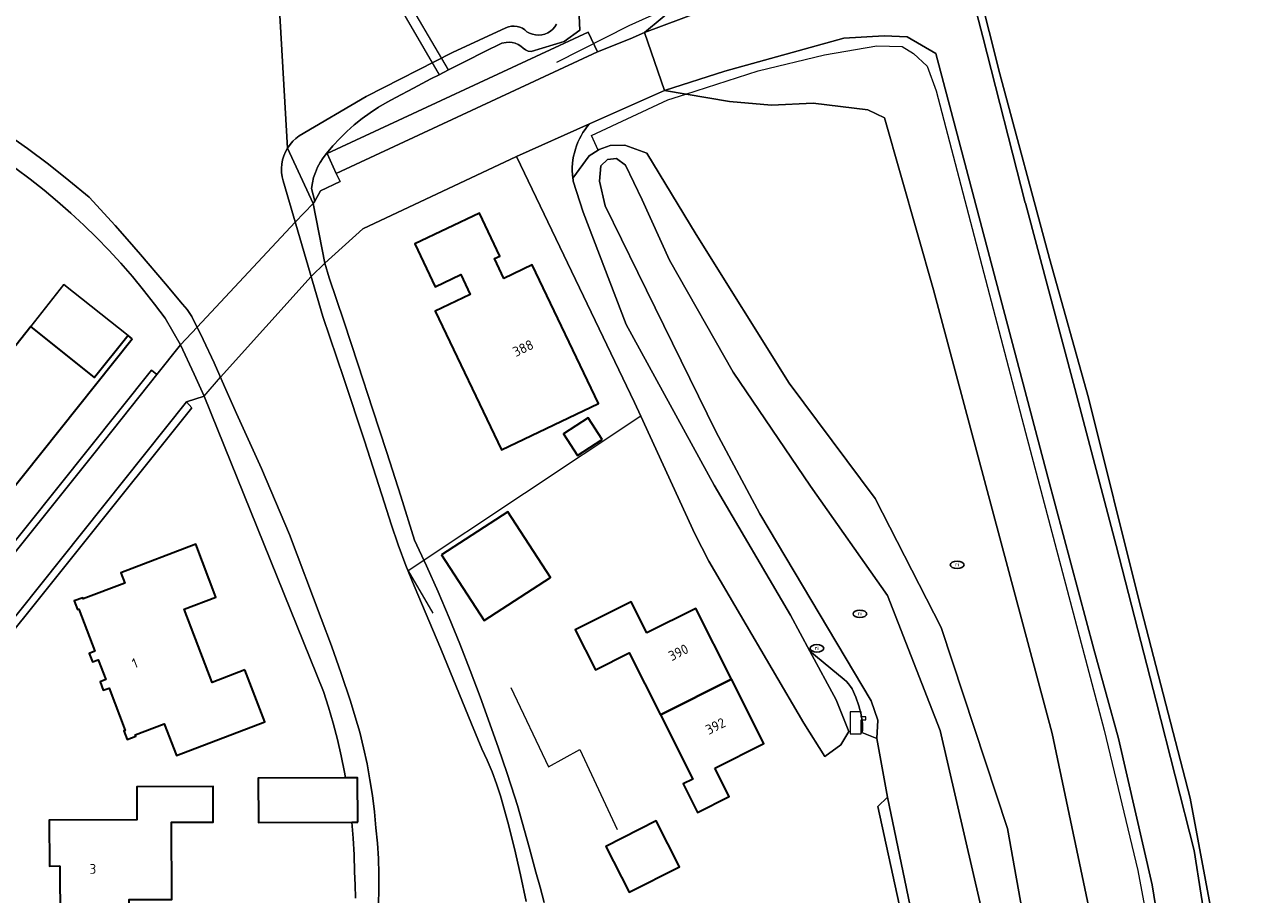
# Model space of a CAD drawing. Header units: metres. Extents: x 103671 to 105190, y 427150 to 429171.
# Tile 169 of 256: x 104662 to 104774, y 427777 to 427856. Entities that reach past the tile are written whole.
import ezdxf
from ezdxf.enums import TextEntityAlignment as Align

# ---------------------------------------------------------------- set-up
doc = ezdxf.new("R2010")
doc.units = ezdxf.units.M
for name, color, linetype, lineweight in [('B-WE-GR-BEPLANTING_CULTUUR_HEESTERS-GV', 253, 'Continuous', 18), ('B-WE-GR-GRAS-GV', 253, 'Continuous', 13), ('B-WE-IE-MEUBILAIR-S', 253, 'Continuous', 25), ('B-WE-IE-TERREINAFSCHEIDING_KUNSTMATIG_HEKWERK-G', 253, 'IE-TERREINAFSCHEIDING_KUNSTMATIG-SO', 18), ('B-WE-IE-TERREINAFSCHEIDING_KUNSTMATIG_HEKWERK_RASTER-G', 253, 'IE-TERREINAFSCHEIDING_KUNSTMATIG-SO', 18), ('B-WE-KL-WATER-S', 253, 'Continuous', 25), ('B-WE-KW-KUNSTWERK-GV', 253, 'Continuous', 18), ('B-WE-KW-KUNSTWERK_DEK-GV', 253, 'Continuous', 18), ('B-WE-OG-BEBOUWING-GV', 253, 'Continuous', 35), ('B-WE-OG-BEBOUWING-T18', 7, 'Continuous', 18), ('B-WE-OG-BEBOUWING_OVERBOUWING-GV', 253, 'Continuous', 18), ('B-WE-OG-TERREIN_BEGROEID-GV', 253, 'Continuous', 18), ('B-WE-OG-TERREIN_ERF-GV', 253, 'Continuous', 18), ('B-WE-OG-TERREIN_OEVER-GV', 253, 'Continuous', 18), ('B-WE-OG-WATER_SLOOT-GV', 253, 'Continuous', 18), ('B-WE-OG-WEG-GV', 253, 'Continuous', 18), ('B-WE-VH-GESLOTENVERHARDING_ASFALT-GV', 253, 'Continuous', 18), ('B-WE-VH-OPENVERHARDING-GV', 253, 'Continuous', 18), ('B-WE-VH-OPENVERHARDING_BETONSTRAATSTEEN-GV', 253, 'Continuous', 18), ('B-WE-VH-OPENVERHARDING_STRAATBAKSTEEN-GV', 253, 'Continuous', 18)]:
    doc.layers.add(name, color=color, linetype=linetype, lineweight=lineweight)
doc.styles.add('NLCS-ISO', font='NLCS-ISO.ttf')
doc.styles.add('NLCS-ISO-M500-T18', font='NLCS-ISO.ttf', dxfattribs={"height": 0.9})
doc.linetypes.add('IE-TERREINAFSCHEIDING_KUNSTMATIG-SO', pattern='A,4,[82,NLCS.SHX,S=0.75,R=90,X=0,Y=0],4,-2', length=10)

# ---------------------------------------------------------------- blocks, each defined once
blk = doc.blocks.new('SKL-WATER_POMP-SO')
at = {"color": 0, "linetype": 'ByBlock', "lineweight": 18}
blk.add_lwpolyline([(1, 1.09), (1, 2), (-1, 2), (-1, -2), (1, -2), (1, 0.57), (1.85, 0.57), (1.85, 1.09)], close=True, dxfattribs=at)
blk = doc.blocks.new('SIE-MEUBILAIR_PUT_RIOOLPUT-SO')
blk.add_ellipse((0, 0), major_axis=(1.25, 0), ratio=0.54)
at = {"style": 'NLCS-ISO'}
blk.add_text('ri', height=0.75, dxfattribs=at).set_placement((-0.04, 0.07), align=Align.MIDDLE_CENTER)

msp = doc.modelspace()

# ---------------------------------------------------------------- linework, layer by layer
at = {"layer": 'B-WE-GR-BEPLANTING_CULTUUR_HEESTERS-GV', "flags": 128}
for points in [[(104650.962, 427801.832), (104650.117, 427800.923), (104650.138, 427800.223), (104650.606, 427799.706), (104651.308, 427798.869), (104652.127, 427797.734), (104652.331, 427797.385), (104655.802, 427801.772), (104660.483, 427807.65), (104667.999, 427817.037), (104673.622, 427824.1), (104673.122, 427824.488), (104653.189, 427799.548), (104652.757, 427800.046), (104651.682, 427801.114)], [(104656.359, 427793.399), (104656.233, 427795.387), (104676.798, 427821.062), (104676.316, 427821.598), (104655.535, 427795.563), (104654.093, 427793.757), (104654.158, 427793.404)]]:
    msp.add_lwpolyline(points, close=True, dxfattribs=at)
at = {"layer": 'B-WE-GR-GRAS-GV', "flags": 128}
msp.add_lwpolyline([(104745.465, 427870.455), (104750.267, 427851.428), (104754.778, 427834.62), (104758.322, 427821.967), (104762.893, 427803.612), (104767.554, 427785.592), (104771.134, 427766.447), (104771.946, 427753.414), (104772.574, 427741.661), (104772.848, 427734.01), (104774.62, 427734.055), (104775.2, 427734.07), (104782.596, 427796.183), (104783.115, 427800.543), (104785.159, 427810.719), (104789.922, 427828.853), (104787.492, 427884.491)], dxfattribs=at)
at = {"layer": 'B-WE-IE-TERREINAFSCHEIDING_KUNSTMATIG_HEKWERK-G', "flags": 128}
for points in [[(104717.616, 427820.312), (104696.477, 427806.253)], [(104696.477, 427806.253), (104698.72, 427802.39)], [(104705.813, 427795.643), (104709.216, 427788.433)], [(104709.216, 427788.433), (104712.065, 427789.988)], [(104712.065, 427789.988), (104715.468, 427782.718)]]:
    msp.add_lwpolyline(points, dxfattribs=at)
at = {"layer": 'B-WE-IE-TERREINAFSCHEIDING_KUNSTMATIG_HEKWERK_RASTER-G', "flags": 128}
for points in [[(104759.898, 428030.708), (104756.683, 428020.209), (104750.622, 428000.894), (104750.364, 428000), (104745.433, 427982.912), (104741.793, 427969.601), (104739.494, 427955.361), (104738.757, 427949.154), (104737.892, 427937.777), (104737.78, 427924.882), (104738.609, 427908.086), (104741.461, 427888.648), (104745.465, 427870.455), (104750.267, 427851.428), (104754.778, 427834.62), (104758.322, 427821.967), (104762.893, 427803.612), (104767.554, 427785.592), (104771.134, 427766.447), (104771.946, 427753.414), (104772.574, 427741.661), (104772.848, 427734.01), (104774.62, 427734.055), (104775.2, 427734.07), (104782.596, 427796.183), (104783.115, 427800.543), (104785.159, 427810.719), (104789.922, 427828.853), (104787.492, 427884.491), (104786.699, 427917.326), (104787.379, 427940.38), (104789.088, 427962.785), (104790.699, 427985.586), (104791.438, 427995.497), (104791.774, 428000), (104792.196, 428005.656), (104792.403, 428010.071), (104790.507, 428016.664), (104787.556, 428030.458), (104787.087, 428032.651), (104786.626, 428037.108), (104785.986, 428043.053), (104785.736, 428048.527), (104785.539, 428052.194), (104782.052, 428116.932), (104779.482, 428116.776), (104777.656, 428102.174), (104777.049, 428096.92), (104776.303, 428090.462), (104774.663, 428081.032), (104770.279, 428064.804), (104762.812, 428040.225), (104760.447, 428032.501)], [(104719.823, 427857.271), (104716.517, 427855.77)], [(104716.517, 427855.77), (104709.958, 427852.439)], [(104734.327, 427853.14), (104739.064, 427853.95)], [(104739.064, 427853.95), (104741.375, 427853.915)], [(104741.375, 427853.915), (104742.421, 427853.26)], [(104728.284, 427851.697), (104734.327, 427853.14)], [(104742.421, 427853.26), (104743.635, 427852.115)], [(104721.693, 427849.579), (104728.284, 427851.697)], [(104743.635, 427852.115), (104744.452, 427849.863)], [(104720.057, 427849.053), (104721.693, 427849.579)], [(104744.452, 427849.863), (104752.599, 427818.82)], [(104713.133, 427845.798), (104720.057, 427849.053)], [(104713.749, 427844.481), (104713.133, 427845.798)], [(104752.599, 427818.82), (104759.751, 427791.759)], [(104759.751, 427791.759), (104762.792, 427779)], [(104762.792, 427779), (104764.813, 427768.298)]]:
    msp.add_lwpolyline(points, dxfattribs=at)
at = {"layer": 'B-WE-KW-KUNSTWERK-GV', "flags": 128}
msp.add_lwpolyline([(104694.886, 427858.91), (104699.271, 427851.335), (104700.143, 427851.785), (104695.686, 427859.394)], close=True, dxfattribs=at)
at = {"layer": 'B-WE-KW-KUNSTWERK_DEK-GV', "flags": 128}
msp.add_lwpolyline([(104686.185, 427837.932), (104677.271, 427828.382), (104675.777, 427826.784), (104677.001, 427824.109), (104677.911, 427822.12), (104679.402, 427823.848), (104687.633, 427832.984), (104688.898, 427834.21), (104687.826, 427839.634)], close=True, dxfattribs=at)
at = {"layer": 'B-WE-OG-BEBOUWING-GV', "flags": 128}
for points in [[(104705.167, 427832.829), (104704.311, 427834.625), (104704.798, 427834.857), (104702.938, 427838.756), (104697.071, 427835.958), (104698.927, 427832.068), (104701.238, 427833.17), (104702.099, 427831.365), (104698.922, 427829.849), (104704.936, 427817.24), (104713.754, 427821.446), (104707.74, 427834.056)], [(104671.374, 427827.343), (104671.008, 427827.624), (104667.963, 427823.816), (104662.162, 427828.44), (104658.821, 427824.258), (104654.245, 427826.222), (104648.696, 427813.332), (104653.565, 427811.242), (104653.775, 427811.681), (104656.555, 427809.474), (104654.591, 427807), (104654.911, 427806.739)], [(104714.108, 427818.179), (104712.828, 427820.15), (104710.588, 427818.696), (104711.868, 427816.725)], [(104699.496, 427807.704), (104703.366, 427801.732), (104709.399, 427805.643), (104705.528, 427811.614)], [(104681.63, 427797.248), (104678.641, 427796.105), (104676.097, 427802.755), (104678.992, 427803.862), (104677.152, 427808.672), (104670.353, 427806.071), (104670.71, 427805.137), (104666.927, 427803.69), (104666.884, 427803.802), (104666.109, 427803.505), (104666.406, 427802.73), (104666.518, 427802.773), (104667.987, 427798.934), (104667.463, 427798.734), (104667.76, 427797.959), (104668.283, 427798.159), (104668.973, 427796.356), (104668.45, 427796.156), (104668.746, 427795.381), (104669.269, 427795.581), (104670.738, 427791.743), (104670.626, 427791.7), (104670.923, 427790.925), (104671.698, 427791.221), (104671.655, 427791.333), (104674.289, 427792.341), (104675.396, 427789.446), (104683.438, 427792.522)], [(104718.165, 427800.594), (104716.74, 427803.425), (104711.658, 427800.867), (104713.483, 427797.24), (104716.565, 427798.803), (104719.402, 427793.167), (104725.848, 427796.407), (104722.613, 427802.833)], [(104724.336, 427788.318), (104728.791, 427790.562), (104725.848, 427796.407), (104719.402, 427793.167), (104722.348, 427787.317), (104721.456, 427786.869), (104722.755, 427784.289), (104725.634, 427785.739)], [(104691.883, 427783.397), (104691.865, 427787.437), (104690.777, 427787.432), (104682.825, 427787.396), (104682.844, 427783.356), (104691.335, 427783.395)], [(104664.8, 427779.414), (104664.818, 427774.294), (104667.428, 427774.303), (104667.43, 427773.903), (104668.52, 427773.907), (104668.518, 427774.307), (104671.108, 427774.316), (104671.101, 427776.366), (104674.971, 427776.38), (104674.947, 427783.4), (104678.747, 427783.413), (104678.736, 427786.633), (104671.796, 427786.609), (104671.806, 427783.609), (104663.836, 427783.581), (104663.851, 427779.411)], [(104714.434, 427781.193), (104716.56, 427777.024), (104721.123, 427779.35), (104718.998, 427783.519)]]:
    msp.add_lwpolyline(points, close=True, dxfattribs=at)
at = {"layer": 'B-WE-OG-BEBOUWING_OVERBOUWING-GV', "flags": 128}
msp.add_lwpolyline([(104671.008, 427827.624), (104665.173, 427832.278), (104662.162, 427828.44), (104667.963, 427823.816)], close=True, dxfattribs=at)
at = {"layer": 'B-WE-OG-TERREIN_BEGROEID-GV', "flags": 128}
for points in [[(104711.939, 427858.036), (104712.079, 427855.391), (104710.638, 427854.343), (104707.645, 427853.438), (104707.382, 427853.486), (104707.136, 427853.594), (104706.922, 427853.755), (104706.705, 427853.938), (104706.463, 427854.087), (104706.202, 427854.198), (104705.927, 427854.267), (104705.644, 427854.295), (104705.36, 427854.28), (104704.992, 427854.211), (104703.371, 427853.413), (104701.754, 427852.604), (104700.143, 427851.785), (104699.271, 427851.335), (104698.537, 427850.956), (104696.938, 427850.118), (104695.346, 427849.272), (104694.543, 427848.849), (104693.761, 427848.386), (104693.003, 427847.886), (104692.27, 427847.35), (104691.564, 427846.778), (104690.886, 427846.172), (104690.239, 427845.534), (104689.624, 427844.865), (104689.043, 427844.167), (104688.733, 427843.776), (104688.458, 427843.359), (104688.222, 427842.92), (104688.025, 427842.462), (104687.869, 427841.988), (104687.756, 427841.503), (104687.685, 427841.01), (104687.972, 427839.846), (104688.501, 427840.796), (104690.278, 427841.636), (104689.92, 427842.369), (104689.095, 427844.177), (104712.839, 427855.208), (104713.692, 427853.406), (104716.659, 427854.606), (104717.94, 427855.184), (104724.376, 427860.549)], [(104720.58, 427755.892), (104729.44, 427757.703), (104738.279, 427759.506), (104745.708, 427761.021), (104752.241, 427762.373), (104755.431, 427765.446), (104757.641, 427767.231), (104758.725, 427769.662), (104759.032, 427772.336), (104755.025, 427791.47), (104744.226, 427831.79), (104739.76, 427847.405), (104738.241, 427848.159), (104733.299, 427848.758), (104729.482, 427848.585), (104725.674, 427848.902), (104719.771, 427849.906), (104712.963, 427846.886)], [(104711.432, 427841.928), (104712.925, 427843.965), (104713.749, 427844.481), (104713.829, 427844.531), (104714.818, 427844.911), (104716.166, 427844.942), (104718.169, 427844.201), (104722.649, 427836.801), (104731.096, 427823.315), (104738.922, 427812.808), (104744.919, 427801.101), (104750.961, 427782.82), (104752.599, 427773.673)]]:
    msp.add_lwpolyline(points, dxfattribs=at)
at = {"layer": 'B-WE-OG-TERREIN_BEGROEID-GV'}
msp.add_lwpolyline([(104712.963, 427846.886, 0.2154835), (104711.432, 427841.928)], format="xyb", dxfattribs=at)
at = {"layer": 'B-WE-OG-TERREIN_ERF-GV', "flags": 128}
for points in [[(104743.834, 427763.458), (104739.16, 427784.825), (104740.051, 427785.681), (104739.082, 427791.011), (104737.722, 427791.541), (104737.758, 427791.745), (104737.776, 427791.95), (104737.776, 427792.157), (104737.758, 427792.363), (104737.642, 427793.178), (104737.448, 427793.978), (104737.178, 427794.756), (104736.834, 427795.504), (104736.683, 427795.743), (104736.51, 427795.967), (104736.317, 427796.174), (104736.106, 427796.362), (104732.987, 427798.945), (104735.389, 427794.529), (104736.515, 427791.624), (104735.803, 427790.413), (104734.346, 427789.361), (104732.424, 427792.392), (104723.791, 427807.114), (104722.54, 427809.611), (104717.616, 427820.312), (104717.048, 427821.546), (104706.311, 427843.897), (104692.357, 427837.323), (104688.898, 427834.21), (104689.292, 427832.884), (104690.618, 427828.922), (104691.93, 427824.955), (104693.23, 427820.982), (104694.516, 427817.006), (104695.788, 427813.025), (104697.046, 427809.04), (104698.133, 427806.702), (104699.183, 427804.348), (104700.197, 427801.978), (104701.175, 427799.593), (104702.116, 427797.193), (104703.02, 427794.779), (104703.887, 427792.351), (104704.688, 427790.136), (104705.447, 427787.907), (104706.165, 427785.664), (104706.39, 427784.913), (104706.841, 427783.408), (104707.475, 427781.14), (104708.066, 427778.86), (104708.462, 427777.479), (104708.819, 427776.086)], [(104653.189, 427799.548), (104673.122, 427824.488), (104673.622, 427824.1), (104675.777, 427826.784), (104674.358, 427829.2), (104673.405, 427830.494), (104672.417, 427831.761), (104671.396, 427833.002), (104670.341, 427834.214), (104669.254, 427835.397), (104668.136, 427836.551), (104666.987, 427837.673), (104665.807, 427838.765), (104664.599, 427839.824), (104663.362, 427840.85), (104662.098, 427841.842), (104660.808, 427842.799)], [(104691.667, 427776.477), (104691.648, 427777.688), (104691.585, 427778.897), (104691.544, 427780.415), (104691.459, 427781.931), (104691.335, 427783.395), (104682.844, 427783.356), (104682.825, 427787.396), (104690.777, 427787.432), (104690.687, 427787.953), (104690.387, 427789.441), (104690.044, 427790.92), (104689.659, 427792.388), (104689.232, 427793.844), (104688.764, 427795.287), (104677.911, 427822.12), (104676.316, 427821.598), (104676.798, 427821.062), (104656.233, 427795.387)]]:
    msp.add_lwpolyline(points, dxfattribs=at)
for points in [[(104698.922, 427829.849), (104702.099, 427831.365), (104701.238, 427833.17), (104698.927, 427832.068), (104697.071, 427835.958), (104702.938, 427838.756), (104704.798, 427834.857), (104704.311, 427834.625), (104705.167, 427832.829), (104707.74, 427834.056), (104713.754, 427821.446), (104704.936, 427817.24)], [(104671.008, 427827.624), (104671.374, 427827.343), (104654.911, 427806.739), (104654.591, 427807), (104656.555, 427809.474), (104653.775, 427811.681), (104653.565, 427811.242), (104648.696, 427813.332), (104654.245, 427826.222), (104658.821, 427824.258), (104662.162, 427828.44), (104665.173, 427832.278)], [(104712.828, 427820.15), (104714.108, 427818.179), (104711.868, 427816.725), (104710.588, 427818.696)], [(104699.496, 427807.704), (104705.528, 427811.614), (104709.399, 427805.643), (104703.366, 427801.732)], [(104677.152, 427808.672), (104678.992, 427803.862), (104676.097, 427802.755), (104678.641, 427796.105), (104681.63, 427797.248), (104683.438, 427792.522), (104675.396, 427789.446), (104674.289, 427792.341), (104671.655, 427791.333), (104671.698, 427791.221), (104670.923, 427790.925), (104670.626, 427791.7), (104670.738, 427791.743), (104669.269, 427795.581), (104668.746, 427795.381), (104668.45, 427796.156), (104668.973, 427796.356), (104668.283, 427798.159), (104667.76, 427797.959), (104667.463, 427798.734), (104667.987, 427798.934), (104666.518, 427802.773), (104666.406, 427802.73), (104666.109, 427803.505), (104666.884, 427803.802), (104666.927, 427803.69), (104670.71, 427805.137), (104670.353, 427806.071)], [(104728.791, 427790.562), (104724.336, 427788.318), (104725.634, 427785.739), (104722.755, 427784.289), (104721.456, 427786.869), (104722.348, 427787.317), (104719.402, 427793.167), (104716.565, 427798.803), (104713.483, 427797.24), (104711.658, 427800.867), (104716.74, 427803.425), (104718.165, 427800.594), (104722.613, 427802.833), (104725.848, 427796.407)], [(104678.736, 427786.633), (104678.747, 427783.413), (104674.947, 427783.4), (104674.971, 427776.38), (104671.101, 427776.366), (104671.108, 427774.316), (104668.518, 427774.307), (104668.52, 427773.907), (104667.43, 427773.903), (104667.428, 427774.303), (104664.818, 427774.294), (104664.8, 427779.414), (104663.851, 427779.411), (104663.836, 427783.581), (104671.806, 427783.609), (104671.796, 427786.609)], [(104716.56, 427777.024), (104714.434, 427781.193), (104718.998, 427783.519), (104721.123, 427779.35)]]:
    msp.add_lwpolyline(points, close=True, dxfattribs=at)
at = {"layer": 'B-WE-OG-TERREIN_OEVER-GV', "flags": 128}
for points in [[(104709.948, 427855.919), (104709.795, 427855.681), (104709.607, 427855.468), (104709.39, 427855.286), (104709.148, 427855.139), (104708.886, 427855.03), (104708.612, 427854.961), (104708.33, 427854.935), (104708.047, 427854.951), (104707.769, 427855.009), (104707.504, 427855.109), (104707.257, 427855.247), (104707.064, 427855.419), (104706.847, 427855.558), (104706.611, 427855.663), (104706.362, 427855.729), (104706.105, 427855.756), (104705.847, 427855.743), (104705.594, 427855.691), (104705.353, 427855.6), (104700.483, 427853.361), (104692.645, 427849.352), (104686.566, 427845.785), (104686.257, 427845.549), (104685.975, 427845.283), (104685.722, 427844.988), (104685.5, 427844.669), (104687.826, 427839.634), (104687.972, 427839.846), (104687.685, 427841.01), (104687.756, 427841.503), (104687.869, 427841.988), (104688.025, 427842.462), (104688.222, 427842.92), (104688.458, 427843.359), (104688.733, 427843.776), (104689.043, 427844.167), (104689.624, 427844.865), (104690.239, 427845.534), (104690.886, 427846.172), (104691.564, 427846.778), (104692.27, 427847.35), (104693.003, 427847.886), (104693.761, 427848.386), (104694.543, 427848.849), (104695.346, 427849.272), (104696.938, 427850.118), (104698.537, 427850.956), (104699.271, 427851.335), (104700.143, 427851.785), (104701.754, 427852.604), (104703.371, 427853.413), (104704.992, 427854.211), (104705.36, 427854.28), (104705.644, 427854.295), (104705.927, 427854.267), (104706.202, 427854.198), (104706.463, 427854.087), (104706.705, 427853.938), (104706.922, 427853.755), (104707.136, 427853.594), (104707.382, 427853.486), (104707.645, 427853.438), (104710.638, 427854.343), (104712.079, 427855.391), (104711.939, 427858.036)], [(104693.763, 427775.906), (104693.807, 427777.303), (104693.806, 427778.701), (104693.761, 427780.099), (104693.673, 427781.494), (104693.54, 427782.886), (104693.401, 427784.349), (104693.218, 427785.808), (104692.991, 427787.26), (104692.722, 427788.705), (104692.41, 427790.141), (104692.056, 427791.567), (104691.659, 427792.983), (104691.221, 427794.385), (104690.387, 427796.915), (104689.502, 427799.428), (104688.568, 427801.922), (104685.669, 427809.532), (104683.13, 427815.538), (104680.848, 427820.557), (104679.779, 427822.989), (104678.836, 427825.135), (104677.838, 427827.256), (104676.784, 427829.349), (104676.359, 427829.992), (104675.958, 427830.488), (104674.402, 427832.345), (104672.124, 427834.999), (104670.912, 427836.377), (104669.814, 427837.625), (104667.472, 427840.222), (104665.629, 427841.728), (104663.753, 427843.194), (104661.846, 427844.619), (104659.908, 427846.001)], [(104752.599, 427773.673), (104750.961, 427782.82), (104744.919, 427801.101), (104738.922, 427812.808), (104731.096, 427823.315), (104722.649, 427836.801), (104718.169, 427844.201), (104716.166, 427844.942), (104714.818, 427844.911), (104713.829, 427844.531), (104713.749, 427844.481), (104712.925, 427843.965), (104711.432, 427841.928)], [(104708.819, 427776.086), (104708.462, 427777.479), (104708.066, 427778.86), (104707.475, 427781.14), (104706.841, 427783.408), (104706.39, 427784.913), (104706.165, 427785.664), (104705.447, 427787.907), (104704.688, 427790.136), (104703.887, 427792.351), (104703.02, 427794.779), (104702.116, 427797.193), (104701.175, 427799.593), (104700.197, 427801.978), (104699.183, 427804.348), (104698.133, 427806.702), (104697.046, 427809.04), (104695.788, 427813.025), (104694.516, 427817.006), (104693.23, 427820.982), (104691.93, 427824.955), (104690.618, 427828.922), (104689.292, 427832.884), (104688.898, 427834.21), (104687.826, 427839.634), (104685.5, 427844.669), (104685.314, 427844.329), (104685.163, 427843.971), (104685.051, 427843.599), (104684.978, 427843.218), (104684.945, 427842.831), (104684.953, 427842.443), (104685.001, 427842.058), (104685.089, 427841.68), (104688.695, 427829.353), (104690.612, 427823.717), (104692.489, 427818.068), (104694.325, 427812.405), (104694.91, 427810.494), (104695.553, 427808.603), (104696.255, 427806.732), (104697.014, 427804.884), (104699.439, 427799.145), (104702.233, 427792.333), (104703.158, 427790.078), (104703.644, 427789.03), (104704.091, 427787.965), (104704.5, 427786.884), (104704.869, 427785.789), (104705.521, 427783.407), (104706.125, 427781.012), (104706.683, 427778.607), (104707.194, 427776.19)], [(104737.758, 427791.745), (104737.722, 427791.541), (104739.082, 427791.011), (104739.167, 427792.661), (104738.563, 427794.437), (104728.437, 427811.427), (104724.439, 427818.919), (104717.35, 427833.37), (104714.386, 427839.434), (104713.853, 427841.652), (104713.98, 427843.062), (104714.576, 427843.646), (104715.413, 427843.718), (104716.218, 427843.124), (104717.753, 427839.97), (104720.225, 427834.467), (104726, 427824.3), (104733.033, 427813.943), (104740.039, 427804.012), (104744.838, 427791.74), (104750.724, 427766.341)], [(104660.808, 427842.799), (104662.098, 427841.842), (104663.362, 427840.85), (104664.599, 427839.824), (104665.807, 427838.765), (104666.987, 427837.673), (104668.136, 427836.551), (104669.254, 427835.397), (104670.341, 427834.214), (104671.396, 427833.002), (104672.417, 427831.761), (104673.405, 427830.494), (104674.358, 427829.2), (104675.777, 427826.784), (104677.001, 427824.109), (104677.911, 427822.12), (104688.764, 427795.287), (104689.232, 427793.844), (104689.659, 427792.388), (104690.044, 427790.92), (104690.387, 427789.441), (104690.687, 427787.953), (104690.777, 427787.432), (104691.865, 427787.437), (104691.883, 427783.397), (104691.335, 427783.395), (104691.459, 427781.931), (104691.544, 427780.415), (104691.585, 427778.897), (104691.648, 427777.688), (104691.667, 427776.477)], [(104711.471, 427841.661), (104712.38, 427838.845), (104716.28, 427828.647), (104724.298, 427814.026), (104731.213, 427802.205), (104732.987, 427798.945), (104736.106, 427796.362), (104736.317, 427796.174), (104736.51, 427795.967), (104736.683, 427795.743), (104736.834, 427795.504), (104737.178, 427794.756), (104737.448, 427793.978), (104737.642, 427793.178), (104737.758, 427792.363), (104737.776, 427792.157), (104737.776, 427791.95), (104737.758, 427791.745)], [(104744.272, 427765.28), (104740.051, 427785.681), (104739.16, 427784.825), (104743.834, 427763.458)]]:
    msp.add_lwpolyline(points, dxfattribs=at)
at = {"layer": 'B-WE-OG-TERREIN_OEVER-GV'}
msp.add_lwpolyline([(104711.432, 427841.928, 0.0115369), (104711.471, 427841.661)], format="xyb", dxfattribs=at)
at = {"layer": 'B-WE-OG-WATER_SLOOT-GV', "flags": 128}
for points in [[(104684.722, 427857.767), (104685.5, 427844.669), (104685.722, 427844.988), (104685.975, 427845.283), (104686.257, 427845.549), (104686.566, 427845.785), (104692.645, 427849.352), (104700.483, 427853.361), (104705.353, 427855.6), (104705.594, 427855.691), (104705.847, 427855.743), (104706.105, 427855.756), (104706.362, 427855.729), (104706.611, 427855.663), (104706.847, 427855.558), (104707.064, 427855.419), (104707.257, 427855.247), (104707.504, 427855.109), (104707.769, 427855.009), (104708.047, 427854.951), (104708.33, 427854.935), (104708.612, 427854.961), (104708.886, 427855.03), (104709.148, 427855.139), (104709.39, 427855.286), (104709.607, 427855.468), (104709.795, 427855.681), (104709.948, 427855.919)], [(104707.194, 427776.19), (104706.683, 427778.607), (104706.125, 427781.012), (104705.521, 427783.407), (104704.869, 427785.789), (104704.5, 427786.884), (104704.091, 427787.965), (104703.644, 427789.03), (104703.158, 427790.078), (104702.233, 427792.333), (104699.439, 427799.145), (104697.014, 427804.884), (104696.255, 427806.732), (104695.553, 427808.603), (104694.91, 427810.494), (104694.325, 427812.405), (104692.489, 427818.068), (104690.612, 427823.717), (104688.695, 427829.353), (104685.089, 427841.68), (104685.001, 427842.058), (104684.953, 427842.443), (104684.945, 427842.831), (104684.978, 427843.218), (104685.051, 427843.599), (104685.163, 427843.971), (104685.314, 427844.329), (104685.5, 427844.669), (104684.722, 427857.767)], [(104659.908, 427846.001), (104661.846, 427844.619), (104663.753, 427843.194), (104665.629, 427841.728), (104667.472, 427840.222), (104669.814, 427837.625), (104670.912, 427836.377), (104672.124, 427834.999), (104674.402, 427832.345), (104675.958, 427830.488), (104676.359, 427829.992), (104676.784, 427829.349), (104677.838, 427827.256), (104678.836, 427825.135), (104679.779, 427822.989), (104680.848, 427820.557), (104683.13, 427815.538), (104685.669, 427809.532), (104688.568, 427801.922), (104689.502, 427799.428), (104690.387, 427796.915), (104691.221, 427794.385), (104691.659, 427792.983), (104692.056, 427791.567), (104692.41, 427790.141), (104692.722, 427788.705), (104692.991, 427787.26), (104693.218, 427785.808), (104693.401, 427784.349), (104693.54, 427782.886), (104693.673, 427781.494), (104693.761, 427780.099), (104693.806, 427778.701), (104693.807, 427777.303), (104693.763, 427775.906)], [(104750.724, 427766.341), (104744.838, 427791.74), (104740.039, 427804.012), (104733.033, 427813.943), (104726, 427824.3), (104720.225, 427834.467), (104717.753, 427839.97), (104716.218, 427843.124), (104715.413, 427843.718), (104714.576, 427843.646), (104713.98, 427843.062), (104713.853, 427841.652), (104714.386, 427839.434), (104717.35, 427833.37), (104724.439, 427818.919), (104728.437, 427811.427), (104738.563, 427794.437), (104739.167, 427792.661), (104739.082, 427791.011), (104740.051, 427785.681), (104744.272, 427765.28)]]:
    msp.add_lwpolyline(points, dxfattribs=at)
at = {"layer": 'B-WE-OG-WEG-GV', "flags": 128}
for points in [[(104787.492, 427884.491), (104789.922, 427828.853), (104785.159, 427810.719), (104783.115, 427800.543), (104782.596, 427796.183), (104775.2, 427734.07), (104774.62, 427734.055), (104772.848, 427734.01), (104772.574, 427741.661), (104771.946, 427753.414), (104771.134, 427766.447), (104767.554, 427785.592), (104762.893, 427803.612), (104758.322, 427821.967), (104754.778, 427834.62), (104750.267, 427851.428), (104745.465, 427870.455)], [(104743.814, 427873.685), (104748.716, 427854.773), (104752.565, 427839.688), (104752.601, 427839.655), (104757.087, 427822.827), (104760.826, 427808.537), (104764.456, 427794.383), (104767.926, 427780.832), (104769.825, 427768.645), (104770.781, 427758.405), (104771.195, 427745.383), (104771.747, 427735.776), (104773.026, 427729.745), (104775.957, 427729.849)], [(104724.376, 427860.549), (104717.94, 427855.184), (104724.604, 427857.645)], [(104765.152, 427771.132), (104764.098, 427777.692), (104761.044, 427791.013), (104758.787, 427799.129), (104754.627, 427814.767), (104744.435, 427853.258), (104741.838, 427854.79), (104739.742, 427854.88), (104736.086, 427854.672), (104725.25, 427851.656), (104719.771, 427849.906), (104725.674, 427848.902), (104729.482, 427848.585), (104733.299, 427848.758), (104738.241, 427848.159), (104739.76, 427847.405), (104744.226, 427831.79), (104755.025, 427791.47), (104759.032, 427772.336)]]:
    msp.add_lwpolyline(points, dxfattribs=at)
at = {"layer": 'B-WE-VH-GESLOTENVERHARDING_ASFALT-GV', "flags": 128}
for points in [[(104775.477, 427714.06), (104775.957, 427729.849), (104773.026, 427729.745), (104771.747, 427735.776), (104771.195, 427745.383), (104770.781, 427758.405), (104769.825, 427768.645), (104767.926, 427780.832), (104764.456, 427794.383), (104760.826, 427808.537), (104757.087, 427822.827), (104752.601, 427839.655), (104752.565, 427839.688), (104748.716, 427854.773), (104743.814, 427873.685)], [(104724.604, 427857.645), (104717.94, 427855.184), (104719.771, 427849.906), (104725.25, 427851.656), (104736.086, 427854.672), (104739.742, 427854.88), (104741.838, 427854.79), (104744.435, 427853.258), (104754.627, 427814.767), (104758.787, 427799.129), (104761.044, 427791.013), (104764.098, 427777.692), (104765.152, 427771.132)], [(104712.963, 427846.886), (104706.311, 427843.897), (104717.048, 427821.546), (104717.616, 427820.312), (104722.54, 427809.611), (104723.791, 427807.114), (104732.424, 427792.392), (104734.346, 427789.361), (104735.803, 427790.413), (104736.515, 427791.624), (104735.389, 427794.529), (104732.987, 427798.945), (104731.213, 427802.205), (104724.298, 427814.026)], [(104724.298, 427814.026), (104716.28, 427828.647), (104712.38, 427838.845), (104711.471, 427841.661)]]:
    msp.add_lwpolyline(points, dxfattribs=at)
at = {"layer": 'B-WE-VH-GESLOTENVERHARDING_ASFALT-GV'}
for points in [[(104711.432, 427841.928, -0.2154835), (104712.963, 427846.886)], [(104711.471, 427841.661, -0.0115369), (104711.432, 427841.928)]]:
    msp.add_lwpolyline(points, format="xyb", dxfattribs=at)
at = {"layer": 'B-WE-VH-OPENVERHARDING-GV', "flags": 128}
for points in [[(104694.886, 427858.91), (104699.271, 427851.335), (104700.143, 427851.785), (104695.686, 427859.394)], [(104677.271, 427828.382), (104675.777, 427826.784), (104677.001, 427824.109), (104677.911, 427822.12), (104679.402, 427823.848), (104687.633, 427832.984), (104688.898, 427834.21), (104687.826, 427839.634), (104686.185, 427837.932)]]:
    msp.add_lwpolyline(points, close=True, dxfattribs=at)
msp.add_lwpolyline([(104655.535, 427795.563), (104676.316, 427821.598), (104677.911, 427822.12), (104677.001, 427824.109), (104675.777, 427826.784), (104673.622, 427824.1), (104667.999, 427817.037), (104660.483, 427807.65)], dxfattribs=at)
at = {"layer": 'B-WE-VH-OPENVERHARDING_BETONSTRAATSTEEN-GV', "flags": 128}
msp.add_lwpolyline([(104689.92, 427842.369), (104713.692, 427853.406), (104712.839, 427855.208), (104689.095, 427844.177)], close=True, dxfattribs=at)
at = {"layer": 'B-WE-VH-OPENVERHARDING_STRAATBAKSTEEN-GV', "flags": 128}
msp.add_lwpolyline([(104688.898, 427834.21), (104692.357, 427837.323), (104706.311, 427843.897), (104712.963, 427846.886), (104719.771, 427849.906), (104717.94, 427855.184), (104716.659, 427854.606), (104713.692, 427853.406), (104689.92, 427842.369), (104690.278, 427841.636), (104688.501, 427840.796), (104687.972, 427839.846), (104687.826, 427839.634)], close=True, dxfattribs=at)

# ---------------------------------------------------------------- block references
at = {"layer": 'B-WE-IE-MEUBILAIR-S', "xscale": 0.5, "yscale": 0.5, "zscale": 0.5}
for p in [(104746.372, 427806.788), (104737.534, 427802.339), (104733.625, 427799.196)]:
    msp.add_blockref('SIE-MEUBILAIR_PUT_RIOOLPUT-SO', p, dxfattribs=at)
at = {"layer": 'B-WE-KL-WATER-S', "xscale": 0.5, "yscale": 0.5, "zscale": 0.5}
msp.add_blockref('SKL-WATER_POMP-SO', (104737.148, 427792.42), dxfattribs=at)

# ---------------------------------------------------------------- texts
at = {"layer": 'B-WE-OG-BEBOUWING-T18', "style": 'NLCS-ISO-M500-T18'}
for s, rotation, p in [('388', 25.5, (104706.919, 427826.486)), ('390', 26.7, (104721.029, 427798.831)), ('1', 20.9, (104671.612, 427797.853)), ('392', 26.7, (104724.403, 427792.129)), ('3', 0.2, (104667.801, 427779.154))]:
    msp.add_text(s, height=0.9, rotation=rotation, dxfattribs=at).set_placement(p, align=Align.MIDDLE)

doc.saveas('drawing.dxf')
